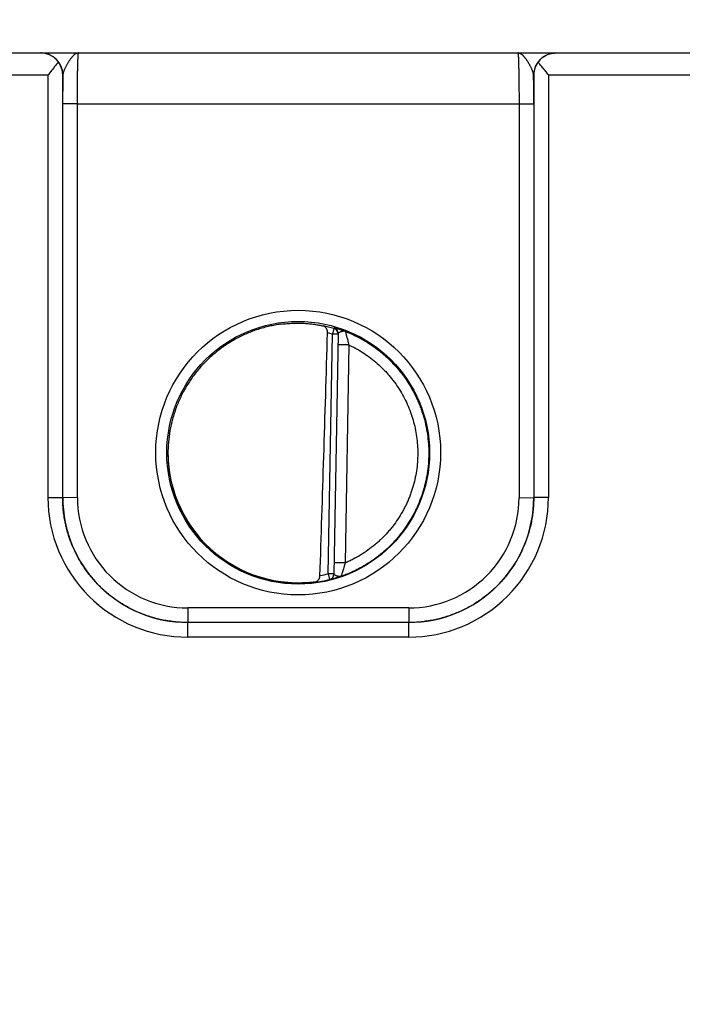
# Model space of a CAD drawing. Header units: inches. Extents: x 0 to 34, y 0 to 22.
# Tile 5 of 111: x 11.3 to 12.2, y 6.9 to 8.3. Entities that reach past the tile are written whole.
import ezdxf

# ---------------------------------------------------------------- set-up
doc = ezdxf.new("R2010")
doc.units = ezdxf.units.IN
doc.header["$LTSCALE"] = 1.87
doc.header["$MEASUREMENT"] = 0
doc.layers.get('0').update_dxf_attribs({"linetype": 'CONTINUOUS'})
doc.layers.add('DIMENSIONS', color=7, linetype='CONTINUOUS')
doc.styles.get("Standard").update_dxf_attribs({"font": 'txt', "width": 0.8})
doc.dimstyles.new('DIMSTYLE_1', dxfattribs={"dimtxt": 0.125, "dimasz": 0.18, "dimexe": 0.125, "dimexo": 0.0625, "dimgap": 0.09, "dimtad": 0, "dimtih": 1, "dimtoh": 1, "dimzin": 4, "dimdsep": 46, "dimtxsty": 'STANDARD', "dimblk": '_FILLED', "dimblk1": '_FILLED', "dimblk2": '_FILLED', "dimcen": 0.09, "dimadec": 0, "dimazin": 0, "dimtp": 0.01, "dimtm": 0.01, "dimtfac": 1, "dimtofl": 0, "dimtmove": 0, "dimatfit": 3, "dimldrblk": '_FILLED', "dimfxl": 1, "dimtolj": 1, "dimtzin": 4, "dimarcsym": 0})

# ---------------------------------------------------------------- blocks, each defined once
blk = doc.blocks.new('*D13')
at = {"layer": 'DIMENSIONS', "color": 2, "linetype": 'CONTINUOUS'}
blk.add_line((17.8766, 6.5866), (17.8766, 8.9006), dxfattribs=at)
at = {"layer": 'DIMENSIONS', "color": 2, "linetype": 'CONTINUOUS', "insert": (17.8141, 8.9631), "char_height": 0.125, "width": 1.325, "attachment_point": 1, "rotation": 90, "line_spacing_factor": 0.9}
blk.add_mtext('10.64{\\Ftxt.shx;\\W1.000000;\\H0.125000; }[270.3]', dxfattribs=at)
blk = doc.blocks.new('_FILLED')
at = {"color": 0, "linetype": 'BYBLOCK'}
blk.add_solid([(0, 0), (-1, 0.1736), (-1, -0.1736)], dxfattribs=at)
blk = doc.blocks.new('*D14')
at = {"layer": 'DIMENSIONS', "color": 2, "linetype": 'CONTINUOUS'}
for p, q in [((18.2625, 8.6735), (18.2625, 8.9006)), ((18.1361, 8.4076), (18.2625, 8.6735)), ((18.1361, 7.0056), (18.1361, 8.4076))]:
    blk.add_line(p, q, dxfattribs=at)
at = {"layer": 'DIMENSIONS', "color": 2, "linetype": 'CONTINUOUS', "insert": (18.2, 8.9631), "char_height": 0.125, "width": 1.325, "attachment_point": 1, "rotation": 90, "line_spacing_factor": 0.9}
blk.add_mtext('10.90{\\Ftxt.shx;\\W1.000000;\\H0.125000; }[276.9]', dxfattribs=at)

msp = doc.modelspace()

# ---------------------------------------------------------------- linework, layer by layer
at = {"color": 7, "linetype": 'CONTINUOUS'}
for p, q in [((10.1379, 8.2131), (17.9176, 8.2131)), ((11.046, 8.1833), (11.2953, 8.1833)), ((11.2953, 7.608), (11.2953, 8.1833)), ((11.3153, 7.6079), (11.3153, 8.1831)), ((11.3154, 8.1831), (11.3153, 8.1831)), ((11.956, 8.1831), (11.9558, 8.1831)), ((11.956, 8.1831), (11.956, 7.6079)), ((11.976, 8.1833), (11.976, 7.608)), ((11.976, 8.1833), (12.2253, 8.1833)), ((11.3153, 7.6079), (11.3153, 8.1439)), ((11.3353, 8.1437), (11.3153, 8.1439)), ((11.3353, 7.6077), (11.3353, 8.1437)), ((11.3353, 8.1437), (11.936, 8.1437)), ((11.936, 8.1437), (11.956, 8.1439)), ((11.936, 8.1437), (11.936, 7.6077)), ((11.956, 8.1439), (11.956, 7.6079)), ((11.6764, 7.5041), (11.6821, 7.8304)), ((11.6842, 7.838), (11.6821, 7.8304)), ((11.69, 7.8303), (11.6821, 7.8304)), ((11.6843, 7.8385), (11.6842, 7.838)), ((11.69, 7.8308), (11.6843, 7.5037)), ((11.7047, 7.8156), (11.6897, 7.8159)), ((11.7047, 7.8156), (11.6995, 7.5189)), ((11.2953, 7.608), (11.3153, 7.6079)), ((11.3353, 7.6077), (11.3153, 7.6079)), ((11.936, 7.6077), (11.956, 7.6079)), ((11.976, 7.608), (11.956, 7.6079)), ((11.6995, 7.5189), (11.6845, 7.5191)), ((11.6764, 7.5041), (11.6783, 7.4964)), ((11.6843, 7.5039), (11.6764, 7.5041)), ((11.6783, 7.4962), (11.6783, 7.4964)), ((11.4853, 7.4577), (11.4853, 7.4379)), ((11.786, 7.4577), (11.4853, 7.4577)), ((11.786, 7.4577), (11.786, 7.4379)), ((11.4853, 7.4181), (11.4853, 7.4379)), ((11.786, 7.4379), (11.4853, 7.4379)), ((11.786, 7.4379), (11.4853, 7.4379)), ((11.786, 7.4181), (11.786, 7.4379)), ((11.786, 7.4181), (11.4853, 7.4181))]:
    msp.add_line(p, q, dxfattribs=at)
for centre, radius in [((11.6356, 7.6691), 0.1937), ((11.6356, 7.6689), 0.1787)]:
    msp.add_circle(centre, radius, dxfattribs=at)
for centre, radius, start, end in [((11.2854, 8.1831), 0.03, 0.0037, 89.8584), ((11.9858, 8.1831), 0.03, 90.1416, 179.9963), ((15.8529, 8.1452), 4.5377, 179.5222, 180.0174), ((7.276, 8.1447), 4.68, 359.9898, 0.47), ((11.6354, 7.6669), 0.1779, 74.0687, 78.9234), ((11.6355, 7.6671), 0.1699, 74.0681, 76.3603), ((11.6821, 7.8304), 0.00787, 3.1604, 74.0856), ((11.6821, 7.8309), 0.00787, 359.0074, 74.1117), ((11.6821, 7.8304), 0.00787, 359.0008, 2.8694), ((11.6821, 7.8304), 0.00787, 2.8698, 3.1529), ((11.4852, 7.608), 0.19, 179.9978, 270.0047), ((11.4853, 7.6079), 0.17, 179.9996, 270.0028), ((11.4853, 7.6077), 0.15, 179.9978, 270.0047), ((11.786, 7.608), 0.19, 269.9953, 0.0022), ((11.786, 7.6079), 0.17, 269.9972, 0.0005), ((11.786, 7.6077), 0.15, 269.9953, 0.0022), ((11.6354, 7.6692), 0.1781, 277.0014, 283.9435), ((11.6354, 7.6693), 0.1702, 280.096, 283.9432), ((11.6764, 7.5041), 0.00787, 283.9412, 358.9998), ((11.6764, 7.5039), 0.00787, 283.914, 358.9991)]:
    msp.add_arc(centre, radius, start, end, dxfattribs=at)
for centre, major_axis, ratio, start_param, end_param in [((11.6573, 10.4264), (-0.078, -4.4688), 0.01745, 0.857621, 0.951729), ((11.6356, 7.6691), (0, 0.1771), 1, 1.51996, 3.2839)]:
    msp.add_ellipse(centre, major_axis=major_axis, ratio=ratio, start_param=start_param, end_param=end_param, dxfattribs=at)
for points, knots in [([(11.3092, 8.2008), (11.3088, 8.2014), (11.3081, 8.2024), (11.3068, 8.2038), (11.3055, 8.2051), (11.3037, 8.2067), (11.3013, 8.2085), (11.2987, 8.2099), (11.2967, 8.2108), (11.2951, 8.2114), (11.2935, 8.2119), (11.292, 8.2124), (11.2904, 8.2127), (11.2887, 8.2129), (11.2871, 8.213), (11.2861, 8.2131), (11.2855, 8.2131)], [0, 0, 0, 0, 0.070576, 0.139538, 0.206998, 0.273072, 0.401497, 0.525839, 0.586793, 0.647065, 0.706758, 0.765974, 0.824812, 0.883367, 0.941733, 1, 1, 1, 1]), ([(11.3368, 8.2131), (11.3366, 8.2131), (11.3361, 8.213), (11.3354, 8.2129), (11.3346, 8.2127), (11.3339, 8.2124), (11.3331, 8.2121), (11.3325, 8.2117), (11.332, 8.2114), (11.3315, 8.211), (11.3309, 8.2105), (11.3301, 8.2099), (11.3294, 8.2091), (11.3286, 8.2083), (11.328, 8.2076), (11.3275, 8.207), (11.327, 8.2064), (11.3264, 8.2056), (11.3256, 8.2045), (11.3248, 8.2034), (11.3241, 8.2023), (11.3233, 8.2011), (11.3226, 8.1999), (11.3218, 8.1987), (11.3211, 8.1974), (11.3204, 8.1961), (11.3197, 8.1948), (11.319, 8.1934), (11.3183, 8.1921), (11.3177, 8.1907), (11.3172, 8.1896), (11.3169, 8.1887), (11.3165, 8.1879), (11.3162, 8.187), (11.316, 8.1861), (11.3158, 8.1853), (11.3155, 8.1843), (11.3155, 8.1835), (11.3154, 8.1831)], [0, 0, 0, 0, 0.019202, 0.038668, 0.058579, 0.079119, 0.100521, 0.122926, 0.134532, 0.146415, 0.171061, 0.196969, 0.22416, 0.252628, 0.282366, 0.297709, 0.313363, 0.345575, 0.378939, 0.413385, 0.448833, 0.485179, 0.522312, 0.560109, 0.598436, 0.637129, 0.676018, 0.714923, 0.753633, 0.791924, 0.829574, 0.848076, 0.86632, 0.901931, 0.919238, 0.936173, 0.96888, 1, 1, 1, 1]), ([(11.3353, 8.1437), (11.3353, 8.146), (11.3353, 8.1505), (11.3353, 8.1572), (11.3353, 8.1638), (11.3354, 8.1702), (11.3355, 8.1763), (11.3355, 8.1822), (11.3356, 8.1876), (11.3357, 8.1926), (11.3358, 8.1965), (11.3359, 8.1994), (11.336, 8.2014), (11.336, 8.2032), (11.3361, 8.2049), (11.3362, 8.2064), (11.3362, 8.2078), (11.3363, 8.209), (11.3364, 8.2099), (11.3364, 8.2106), (11.3365, 8.211), (11.3365, 8.2114), (11.3365, 8.2117), (11.3366, 8.212), (11.3366, 8.2123), (11.3366, 8.2125), (11.3367, 8.2127), (11.3367, 8.2128), (11.3367, 8.2129), (11.3367, 8.2129), (11.3368, 8.213), (11.3368, 8.213), (11.3368, 8.2131), (11.3368, 8.2131), (11.3368, 8.2131), (11.3368, 8.2131), (11.3368, 8.2131)], [0, 0, 0, 0, 0.098183, 0.195347, 0.290566, 0.382934, 0.471571, 0.555634, 0.634322, 0.706888, 0.772641, 0.802765, 0.830958, 0.857152, 0.881286, 0.903303, 0.923151, 0.940784, 0.956161, 0.962992, 0.969247, 0.974923, 0.980015, 0.984524, 0.988446, 0.991782, 0.994532, 0.995688, 0.996701, 0.99757, 0.998299, 0.998891, 0.999357, 0.999547, 0.999714, 1, 1, 1, 1]), ([(11.9344, 8.2131), (11.9344, 8.2131), (11.9344, 8.2131), (11.9344, 8.2131), (11.9345, 8.2131), (11.9345, 8.2131), (11.9345, 8.213), (11.9345, 8.213), (11.9345, 8.2129), (11.9345, 8.2129), (11.9346, 8.2128), (11.9346, 8.2127), (11.9346, 8.2125), (11.9347, 8.2123), (11.9347, 8.212), (11.9347, 8.2117), (11.9348, 8.2114), (11.9348, 8.2108), (11.9349, 8.21), (11.935, 8.209), (11.935, 8.2078), (11.9351, 8.2064), (11.9352, 8.2049), (11.9352, 8.2032), (11.9353, 8.2014), (11.9354, 8.1994), (11.9354, 8.1965), (11.9355, 8.1926), (11.9356, 8.1876), (11.9357, 8.1822), (11.9358, 8.1763), (11.9359, 8.1702), (11.9359, 8.1638), (11.936, 8.1572), (11.936, 8.1505), (11.936, 8.146), (11.936, 8.1437)], [0, 0, 0, 0, 0.000137, 0.000281, 0.000441, 0.000624, 0.001078, 0.001665, 0.002393, 0.003264, 0.004277, 0.005434, 0.008184, 0.01152, 0.015442, 0.019951, 0.025044, 0.03072, 0.043807, 0.059184, 0.076817, 0.096666, 0.118684, 0.142818, 0.169014, 0.197207, 0.227333, 0.293088, 0.365656, 0.444347, 0.528413, 0.617053, 0.709424, 0.804647, 0.901814, 1, 1, 1, 1]), ([(11.9558, 8.1831), (11.9558, 8.1835), (11.9557, 8.1843), (11.9555, 8.1853), (11.9553, 8.1861), (11.955, 8.187), (11.9547, 8.1879), (11.9544, 8.1887), (11.9541, 8.1896), (11.9536, 8.1907), (11.9529, 8.1921), (11.9523, 8.1934), (11.9516, 8.1948), (11.9509, 8.1961), (11.9502, 8.1974), (11.9494, 8.1987), (11.9487, 8.1999), (11.9479, 8.2011), (11.9472, 8.2023), (11.9464, 8.2034), (11.9457, 8.2045), (11.9449, 8.2056), (11.9443, 8.2064), (11.9438, 8.207), (11.9433, 8.2076), (11.9426, 8.2083), (11.9419, 8.2091), (11.9411, 8.2099), (11.9404, 8.2105), (11.9396, 8.2111), (11.9389, 8.2116), (11.9381, 8.2121), (11.9374, 8.2124), (11.9367, 8.2127), (11.9359, 8.2129), (11.9352, 8.213), (11.9347, 8.2131), (11.9344, 8.2131)], [0, 0, 0, 0, 0.031118, 0.063822, 0.080757, 0.098062, 0.13367, 0.151913, 0.170413, 0.20806, 0.246348, 0.285056, 0.323959, 0.362845, 0.401536, 0.439861, 0.477658, 0.51479, 0.551136, 0.586584, 0.621031, 0.654396, 0.68661, 0.702265, 0.717608, 0.747349, 0.77582, 0.803015, 0.828926, 0.853575, 0.877064, 0.899472, 0.92088, 0.941425, 0.961336, 0.980803, 1, 1, 1, 1]), ([(11.962, 8.2008), (11.9624, 8.2014), (11.9632, 8.2024), (11.9649, 8.2043), (11.9671, 8.2064), (11.97, 8.2085), (11.973, 8.2102), (11.9757, 8.2113), (11.9778, 8.212), (11.9794, 8.2124), (11.981, 8.2127), (11.9826, 8.2129), (11.9842, 8.213), (11.9853, 8.2131), (11.9858, 8.2131)], [0, 0, 0, 0, 0.070595, 0.139571, 0.273057, 0.401489, 0.525834, 0.647012, 0.706708, 0.765928, 0.824772, 0.883336, 0.941714, 1, 1, 1, 1]), ([(11.3092, 8.2008), (11.3087, 8.2001), (11.3077, 8.1987), (11.306, 8.1966), (11.3043, 8.1945), (11.3026, 8.1923), (11.3008, 8.1901), (11.2983, 8.1871), (11.2965, 8.1848), (11.2953, 8.1833)], [0, 0, 0, 0, 0.11509, 0.234511, 0.357363, 0.482891, 0.610453, 0.739488, 1, 1, 1, 1]), ([(11.3153, 8.1831), (11.3153, 8.1838), (11.3152, 8.1854), (11.3149, 8.1877), (11.3144, 8.1899), (11.3138, 8.1922), (11.3129, 8.1944), (11.3119, 8.1966), (11.3107, 8.1988), (11.3097, 8.2002), (11.3092, 8.2008)], [0, 0, 0, 0, 0.120429, 0.24137, 0.363207, 0.486333, 0.611153, 0.738084, 0.867555, 1, 1, 1, 1]), ([(11.962, 8.2008), (11.9615, 8.2002), (11.9606, 8.1988), (11.9594, 8.1966), (11.9583, 8.1944), (11.9575, 8.1922), (11.9569, 8.1899), (11.9564, 8.1877), (11.9561, 8.1854), (11.956, 8.1838), (11.956, 8.1831)], [0, 0, 0, 0, 0.132445, 0.261916, 0.388847, 0.513667, 0.636793, 0.75863, 0.879571, 1, 1, 1, 1]), ([(11.976, 8.1833), (11.9748, 8.1848), (11.9729, 8.1871), (11.9705, 8.1901), (11.9687, 8.1923), (11.9669, 8.1945), (11.9652, 8.1966), (11.9636, 8.1987), (11.9626, 8.2001), (11.962, 8.2008)], [0, 0, 0, 0, 0.260512, 0.389547, 0.517109, 0.642637, 0.765489, 0.88491, 1, 1, 1, 1]), ([(11.6122, 7.8439), (11.6096, 7.8435), (11.6043, 7.8427), (11.5965, 7.8411), (11.5887, 7.8392), (11.581, 7.8369), (11.5735, 7.8343), (11.5661, 7.8313), (11.5588, 7.828), (11.5493, 7.8231), (11.5378, 7.8163), (11.5271, 7.8085), (11.5189, 7.8016), (11.514, 7.7971), (11.5102, 7.7934), (11.5064, 7.7896), (11.502, 7.7846), (11.4968, 7.7785), (11.492, 7.7721), (11.4875, 7.7655), (11.4832, 7.7587), (11.4793, 7.7518), (11.4757, 7.7447), (11.4724, 7.7374), (11.4695, 7.7299), (11.4669, 7.7224), (11.4646, 7.7147), (11.4627, 7.7069), (11.4606, 7.6965), (11.4589, 7.6833), (11.4584, 7.6726), (11.4585, 7.6673)], [0, 0, 0, 0, 0.031254, 0.062509, 0.093763, 0.125017, 0.156271, 0.187525, 0.218779, 0.250032, 0.312523, 0.375013, 0.406266, 0.437518, 0.453145, 0.468772, 0.500024, 0.531276, 0.562527, 0.593778, 0.62503, 0.656281, 0.687531, 0.718782, 0.750032, 0.781282, 0.812533, 0.843783, 0.875033, 0.937517, 1, 1, 1, 1]), ([(11.6122, 7.8439), (11.6149, 7.8443), (11.6202, 7.8448), (11.6282, 7.8453), (11.636, 7.8454), (11.6435, 7.8452), (11.6507, 7.8446), (11.6575, 7.8438), (11.6637, 7.8427), (11.6677, 7.8419), (11.6696, 7.8415)], [0, 0, 0, 0, 0.140151, 0.278822, 0.414485, 0.545659, 0.670975, 0.789193, 0.899204, 1, 1, 1, 1]), ([(11.6755, 7.8321), (11.6755, 7.8324), (11.6755, 7.8331), (11.6754, 7.8339), (11.6753, 7.8348), (11.6751, 7.8357), (11.6748, 7.8365), (11.6744, 7.8374), (11.674, 7.8383), (11.6734, 7.8391), (11.6729, 7.8396), (11.6724, 7.8401), (11.6719, 7.8405), (11.6714, 7.8408), (11.6708, 7.8411), (11.6702, 7.8413), (11.6698, 7.8414), (11.6696, 7.8415)], [0, 0, 0, 0, 0.0763, 0.151748, 0.225662, 0.297552, 0.367108, 0.434175, 0.560751, 0.620619, 0.678458, 0.734548, 0.789201, 0.842745, 0.895512, 0.947828, 1, 1, 1, 1]), ([(11.6998, 7.834), (11.6993, 7.8342), (11.6982, 7.8346), (11.6967, 7.8351), (11.6951, 7.8356), (11.6937, 7.8361), (11.6923, 7.8366), (11.691, 7.8369), (11.6898, 7.8373), (11.6887, 7.8376), (11.6877, 7.8378), (11.687, 7.838), (11.6864, 7.8382), (11.6861, 7.8382), (11.6857, 7.8383), (11.6854, 7.8384), (11.6852, 7.8384), (11.6849, 7.8385), (11.6848, 7.8385), (11.6846, 7.8385), (11.6846, 7.8385), (11.6845, 7.8385), (11.6844, 7.8385), (11.6844, 7.8385), (11.6843, 7.8385), (11.6843, 7.8385), (11.6843, 7.8385), (11.6843, 7.8385), (11.6843, 7.8385), (11.6843, 7.8385), (11.6843, 7.8385), (11.6843, 7.8385)], [0, 0, 0, 0, 0.106468, 0.209211, 0.307686, 0.401401, 0.489889, 0.572718, 0.649438, 0.719632, 0.782872, 0.838751, 0.863801, 0.886859, 0.90788, 0.926818, 0.943627, 0.958269, 0.970712, 0.976098, 0.980923, 0.985184, 0.988879, 0.992012, 0.994585, 0.996609, 0.998113, 0.99869, 0.999173, 0.999594, 1, 1, 1, 1]), ([(11.6998, 7.834), (11.6997, 7.834), (11.6995, 7.8341), (11.6991, 7.8342), (11.6987, 7.8343), (11.6983, 7.8343), (11.6979, 7.8343), (11.6974, 7.8343), (11.697, 7.8342), (11.6966, 7.8342), (11.6962, 7.8341), (11.6958, 7.8341), (11.6954, 7.834), (11.695, 7.8339), (11.6946, 7.8338), (11.6942, 7.8336), (11.6938, 7.8335), (11.6933, 7.8334), (11.6927, 7.8331), (11.6922, 7.8329), (11.6918, 7.8327), (11.6915, 7.8325), (11.6912, 7.8324), (11.691, 7.8322), (11.6907, 7.8321), (11.6905, 7.8319), (11.6904, 7.8317), (11.6902, 7.8315), (11.6901, 7.8314), (11.69, 7.8312), (11.69, 7.831), (11.69, 7.8309), (11.69, 7.8308)], [0, 0, 0, 0, 0.036578, 0.07294, 0.109196, 0.145629, 0.182291, 0.219141, 0.256253, 0.293665, 0.331282, 0.368982, 0.40664, 0.44416, 0.481462, 0.518402, 0.554812, 0.590564, 0.659608, 0.724525, 0.75515, 0.784415, 0.812238, 0.838551, 0.863309, 0.886507, 0.908183, 0.928428, 0.947415, 0.965414, 0.982792, 1, 1, 1, 1]), ([(11.6998, 7.834), (11.7019, 7.8332), (11.7061, 7.8315), (11.7142, 7.8278), (11.724, 7.8226), (11.7354, 7.8155), (11.7444, 7.8089), (11.7513, 7.8033), (11.7563, 7.7988), (11.7611, 7.7942), (11.7657, 7.7894), (11.7702, 7.7844), (11.7759, 7.7775), (11.7825, 7.7685), (11.7896, 7.7572), (11.7948, 7.7473), (11.7985, 7.7392), (11.8011, 7.7331), (11.8034, 7.7268), (11.8062, 7.7183), (11.809, 7.7075), (11.8115, 7.6944), (11.8129, 7.6811), (11.8132, 7.6721), (11.8132, 7.6677)], [0, 0, 0, 0, 0.031253, 0.062507, 0.125003, 0.187499, 0.249995, 0.281248, 0.312501, 0.343755, 0.375008, 0.406262, 0.437515, 0.500011, 0.562507, 0.625003, 0.656256, 0.68751, 0.718763, 0.750017, 0.812513, 0.875008, 0.937504, 1, 1, 1, 1]), ([(11.6998, 7.834), (11.6999, 7.834), (11.6999, 7.8339), (11.6999, 7.8339), (11.6999, 7.8338), (11.6999, 7.8337), (11.7, 7.8334), (11.7001, 7.833), (11.7002, 7.8325), (11.7003, 7.832), (11.7005, 7.8314), (11.7006, 7.8307), (11.7008, 7.8302), (11.7009, 7.8296), (11.701, 7.829), (11.7012, 7.8284), (11.7014, 7.8275), (11.7017, 7.8263), (11.7022, 7.8244), (11.7028, 7.8224), (11.7033, 7.8204), (11.7039, 7.8183), (11.7044, 7.8167), (11.7047, 7.8156)], [0, 0, 0, 0, 0.002792, 0.005276, 0.008477, 0.017001, 0.0283, 0.058873, 0.077935, 0.099348, 0.148711, 0.176381, 0.205861, 0.23701, 0.269695, 0.303786, 0.339156, 0.413265, 0.491139, 0.655154, 0.740016, 0.826067, 1, 1, 1, 1]), ([(11.7047, 7.8156), (11.7064, 7.8148), (11.7099, 7.8131), (11.7167, 7.8095), (11.7249, 7.8045), (11.7343, 7.7978), (11.7433, 7.7905), (11.7503, 7.7838), (11.7556, 7.7783), (11.7594, 7.7739), (11.7631, 7.7695), (11.7677, 7.7634), (11.7732, 7.7554), (11.779, 7.7454), (11.7841, 7.7351), (11.7884, 7.7244), (11.792, 7.7134), (11.7948, 7.7022), (11.7968, 7.6908), (11.798, 7.6793), (11.7982, 7.6716), (11.7982, 7.6678)], [0, 0, 0, 0, 0.031254, 0.062508, 0.125006, 0.187505, 0.250003, 0.312501, 0.343755, 0.375009, 0.406263, 0.437517, 0.500015, 0.562513, 0.625011, 0.687509, 0.750007, 0.812506, 0.875004, 0.937502, 1, 1, 1, 1]), ([(11.4585, 7.6673), (11.4585, 7.6621), (11.459, 7.6518), (11.4608, 7.639), (11.4628, 7.6289), (11.4647, 7.6214), (11.4669, 7.614), (11.4694, 7.6066), (11.4723, 7.5994), (11.4755, 7.5924), (11.4789, 7.5855), (11.4839, 7.5764), (11.4909, 7.5656), (11.4989, 7.5554), (11.5057, 7.5477), (11.5129, 7.5403), (11.5225, 7.5316), (11.5348, 7.5222), (11.5458, 7.5154), (11.5548, 7.5105), (11.5618, 7.5071), (11.5689, 7.504), (11.5762, 7.5013), (11.5835, 7.4988), (11.591, 7.4967), (11.5985, 7.4949), (11.6036, 7.4939), (11.6061, 7.4935)], [0, 0, 0, 0, 0.062487, 0.124975, 0.156226, 0.187478, 0.218729, 0.249981, 0.281233, 0.312485, 0.343737, 0.374989, 0.437479, 0.49997, 0.531224, 0.562477, 0.624969, 0.687463, 0.749957, 0.781212, 0.812467, 0.843722, 0.874978, 0.906233, 0.937489, 0.968744, 1, 1, 1, 1]), ([(11.8132, 7.6677), (11.8132, 7.6631), (11.8128, 7.654), (11.8112, 7.6404), (11.8085, 7.627), (11.8048, 7.6138), (11.8009, 7.6031), (11.7973, 7.5948), (11.7934, 7.5865), (11.7878, 7.5766), (11.7803, 7.5651), (11.7734, 7.5561), (11.7674, 7.5492), (11.7627, 7.5442), (11.7578, 7.5394), (11.7511, 7.5333), (11.7422, 7.5261), (11.731, 7.5183), (11.7211, 7.5126), (11.713, 7.5085), (11.7068, 7.5056), (11.7005, 7.503), (11.6962, 7.5014), (11.694, 7.5007)], [0, 0, 0, 0, 0.062496, 0.124993, 0.187489, 0.249986, 0.312482, 0.343736, 0.37499, 0.437486, 0.499983, 0.562479, 0.593733, 0.624987, 0.656241, 0.687495, 0.749991, 0.812488, 0.874984, 0.906238, 0.937492, 0.968746, 1, 1, 1, 1]), ([(11.7982, 7.6678), (11.7982, 7.6638), (11.7979, 7.6559), (11.7966, 7.6442), (11.7944, 7.6326), (11.7919, 7.623), (11.7894, 7.6155), (11.7874, 7.61), (11.7852, 7.6045), (11.7828, 7.5991), (11.7802, 7.5938), (11.7764, 7.5869), (11.7713, 7.5785), (11.7655, 7.5705), (11.7606, 7.5643), (11.7567, 7.5598), (11.7527, 7.5555), (11.7485, 7.5513), (11.7442, 7.5473), (11.7382, 7.5422), (11.7304, 7.5361), (11.7206, 7.5296), (11.712, 7.5247), (11.7049, 7.5213), (11.7013, 7.5196), (11.6995, 7.5189)], [0, 0, 0, 0, 0.062495, 0.124991, 0.187486, 0.249982, 0.281235, 0.312488, 0.343741, 0.374993, 0.406246, 0.437499, 0.499995, 0.56249, 0.593743, 0.624996, 0.656249, 0.687502, 0.718755, 0.750008, 0.812503, 0.874999, 0.937494, 0.968747, 1, 1, 1, 1]), ([(11.3153, 7.6079), (11.3153, 7.6079), (11.3153, 7.6079), (11.3153, 7.6079), (11.3153, 7.6079), (11.3153, 7.6079), (11.3153, 7.6079)], [0, 0, 0, 0, 0.269655, 0.534118, 0.768603, 1, 1, 1, 1]), ([(11.4853, 7.4379), (11.4825, 7.4379), (11.4769, 7.438), (11.4686, 7.4386), (11.4603, 7.4397), (11.4521, 7.4411), (11.4439, 7.4429), (11.4359, 7.4451), (11.428, 7.4478), (11.4202, 7.4508), (11.4125, 7.4542), (11.4051, 7.4579), (11.3978, 7.462), (11.3908, 7.4665), (11.384, 7.4713), (11.3774, 7.4764), (11.3711, 7.4819), (11.365, 7.4876), (11.3593, 7.4937), (11.3538, 7.5), (11.3487, 7.5066), (11.3439, 7.5134), (11.3394, 7.5204), (11.3353, 7.5277), (11.3315, 7.5352), (11.3281, 7.5428), (11.3251, 7.5506), (11.3225, 7.5585), (11.3203, 7.5665), (11.3185, 7.5747), (11.317, 7.5829), (11.316, 7.5912), (11.3154, 7.5995), (11.3153, 7.6051), (11.3153, 7.6079)], [0, 0, 0, 0, 0.031251, 0.062501, 0.093752, 0.125003, 0.156254, 0.187504, 0.218755, 0.250006, 0.281256, 0.312507, 0.343757, 0.375008, 0.406258, 0.437509, 0.468759, 0.500009, 0.531259, 0.562509, 0.593759, 0.625009, 0.656258, 0.687508, 0.718758, 0.750007, 0.781256, 0.812506, 0.843755, 0.875004, 0.906253, 0.937502, 0.968751, 1, 1, 1, 1]), ([(11.956, 7.6079), (11.956, 7.6051), (11.9559, 7.5995), (11.9552, 7.5912), (11.9542, 7.5829), (11.9528, 7.5747), (11.951, 7.5665), (11.9487, 7.5585), (11.9461, 7.5506), (11.9431, 7.5428), (11.9397, 7.5352), (11.936, 7.5277), (11.9319, 7.5204), (11.9274, 7.5134), (11.9226, 7.5066), (11.9175, 7.5), (11.912, 7.4937), (11.9063, 7.4876), (11.9002, 7.4819), (11.8939, 7.4764), (11.8873, 7.4713), (11.8805, 7.4665), (11.8734, 7.462), (11.8662, 7.4579), (11.8587, 7.4542), (11.8511, 7.4508), (11.8433, 7.4478), (11.8354, 7.4451), (11.8273, 7.4429), (11.8192, 7.4411), (11.811, 7.4397), (11.8027, 7.4386), (11.7944, 7.438), (11.7888, 7.4379), (11.786, 7.4379)], [0, 0, 0, 0, 0.031249, 0.062498, 0.093747, 0.124996, 0.156245, 0.187494, 0.218744, 0.249993, 0.281242, 0.312492, 0.343742, 0.374991, 0.406241, 0.437491, 0.468741, 0.499991, 0.531241, 0.562492, 0.593742, 0.624992, 0.656243, 0.687493, 0.718744, 0.749994, 0.781245, 0.812496, 0.843746, 0.874997, 0.906248, 0.937499, 0.968749, 1, 1, 1, 1]), ([(11.956, 7.6079), (11.956, 7.6079), (11.956, 7.6079), (11.956, 7.6079), (11.956, 7.6079), (11.956, 7.6079), (11.956, 7.6079)], [0, 0, 0, 0, 0.271683, 0.53741, 0.77028, 1, 1, 1, 1]), ([(11.6995, 7.5189), (11.6992, 7.5178), (11.6986, 7.5162), (11.698, 7.5141), (11.6973, 7.5121), (11.6966, 7.5097), (11.6958, 7.5069), (11.6951, 7.5045), (11.6946, 7.5028), (11.6943, 7.5017), (11.6942, 7.5012), (11.6941, 7.5009), (11.694, 7.5007), (11.694, 7.5007)], [0, 0, 0, 0, 0.175498, 0.262304, 0.347884, 0.513153, 0.665994, 0.799519, 0.905358, 0.945087, 0.97462, 0.993112, 1, 1, 1, 1]), ([(11.6571, 7.4925), (11.6533, 7.492), (11.6475, 7.4915), (11.6396, 7.4911), (11.6332, 7.491), (11.6266, 7.4912), (11.6175, 7.4919), (11.6107, 7.4927), (11.6061, 7.4935)], [0, 0, 0, 0, 0.22139, 0.341572, 0.466911, 0.596457, 0.729199, 1, 1, 1, 1]), ([(11.6571, 7.4925), (11.6576, 7.4926), (11.6583, 7.4927), (11.6593, 7.493), (11.66, 7.4933), (11.6606, 7.4937), (11.6613, 7.4941), (11.6619, 7.4946), (11.6625, 7.4951), (11.663, 7.4958), (11.6635, 7.4964), (11.664, 7.4972), (11.6644, 7.498), (11.6647, 7.4988), (11.6651, 7.5001), (11.6652, 7.501), (11.6652, 7.5017)], [0, 0, 0, 0, 0.112026, 0.168031, 0.22427, 0.280975, 0.3384, 0.396816, 0.456504, 0.517737, 0.580768, 0.645802, 0.712967, 0.782269, 0.853544, 1, 1, 1, 1]), ([(11.694, 7.5007), (11.6935, 7.5005), (11.6927, 7.5002), (11.6916, 7.4999), (11.6905, 7.4995), (11.6893, 7.4991), (11.6878, 7.4987), (11.6864, 7.4983), (11.6851, 7.4979), (11.6839, 7.4976), (11.6828, 7.4973), (11.6819, 7.4971), (11.6813, 7.4969), (11.6809, 7.4968), (11.6805, 7.4967), (11.6801, 7.4966), (11.6798, 7.4965), (11.6795, 7.4965), (11.6792, 7.4964), (11.679, 7.4964), (11.6788, 7.4963), (11.6786, 7.4963), (11.6785, 7.4963), (11.6785, 7.4963), (11.6784, 7.4962), (11.6784, 7.4962), (11.6783, 7.4962), (11.6783, 7.4962), (11.6783, 7.4962), (11.6783, 7.4962), (11.6783, 7.4962), (11.6783, 7.4962), (11.6783, 7.4962), (11.6783, 7.4962), (11.6783, 7.4962), (11.6783, 7.4962), (11.6783, 7.4962)], [0, 0, 0, 0, 0.106156, 0.15792, 0.208694, 0.307022, 0.400653, 0.489108, 0.571943, 0.64872, 0.719017, 0.782399, 0.811368, 0.838451, 0.863599, 0.886764, 0.9079, 0.926955, 0.943887, 0.958655, 0.971218, 0.981539, 0.985848, 0.989585, 0.992747, 0.995332, 0.996407, 0.997338, 0.998124, 0.998765, 0.999264, 0.999461, 0.999624, 0.999754, 0.999855, 1, 1, 1, 1]), ([(11.694, 7.5007), (11.6939, 7.5006), (11.6936, 7.5006), (11.6932, 7.5005), (11.6928, 7.5004), (11.6924, 7.5004), (11.692, 7.5004), (11.6916, 7.5004), (11.6912, 7.5004), (11.6907, 7.5005), (11.6901, 7.5006), (11.6896, 7.5007), (11.6892, 7.5008), (11.6888, 7.5009), (11.6884, 7.501), (11.688, 7.5011), (11.6876, 7.5013), (11.6873, 7.5014), (11.6868, 7.5016), (11.6864, 7.5018), (11.686, 7.502), (11.6857, 7.5021), (11.6855, 7.5023), (11.6852, 7.5024), (11.685, 7.5026), (11.6848, 7.5027), (11.6846, 7.5029), (11.6845, 7.5031), (11.6844, 7.5032), (11.6843, 7.5034), (11.6843, 7.5036), (11.6843, 7.5037), (11.6843, 7.5037)], [0, 0, 0, 0, 0.037313, 0.074556, 0.111493, 0.148556, 0.185814, 0.223174, 0.260735, 0.298568, 0.374593, 0.41257, 0.450395, 0.48797, 0.52515, 0.561763, 0.597684, 0.632794, 0.666956, 0.731892, 0.762436, 0.79155, 0.819142, 0.845136, 0.869476, 0.89215, 0.913183, 0.932653, 0.950731, 0.967706, 0.98396, 1, 1, 1, 1]), ([(11.4853, 7.4379), (11.4853, 7.4379), (11.4853, 7.4379), (11.4853, 7.4379), (11.4853, 7.4379), (11.4853, 7.4379)], [0, 0, 0, 0, 0.576273, 0.792735, 1, 1, 1, 1]), ([(11.786, 7.4379), (11.786, 7.4379), (11.786, 7.4379), (11.786, 7.4379), (11.786, 7.4379), (11.786, 7.4379)], [0, 0, 0, 0, 0.569489, 0.789064, 1, 1, 1, 1])]:
    msp.add_open_spline(points, degree=3, knots=knots, dxfattribs=at)

# ---------------------------------------------------------------- dimensions: what is measured, and where the dimension line sits
at = {"layer": 'DIMENSIONS', "color": 2, "linetype": 'CONTINUOUS'}
for feature_location, offset, dtype, origin, picture, middle in [((17.8766, 6.5866), (0, 2.314), 1, (7.2365, 6.5241), '*D13', (17.8766, 9.6256)), ((18.1361, 7.0056), (0.1263, 1.8949), 0, (7.2365, 6.9431), '*D14', (18.2625, 9.6256))]:
    dim = msp.add_ordinate_dim(feature_location=feature_location, offset=offset, dtype=dtype, origin=origin, dimstyle='DIMSTYLE_1', override={"dimtad": 1, "dimtih": 0, "dimtoh": 0}, dxfattribs=at)
    dim.commit()
    dim.dimension.update_dxf_attribs({"geometry": picture, "text_midpoint": middle})

doc.saveas('drawing.dxf')
